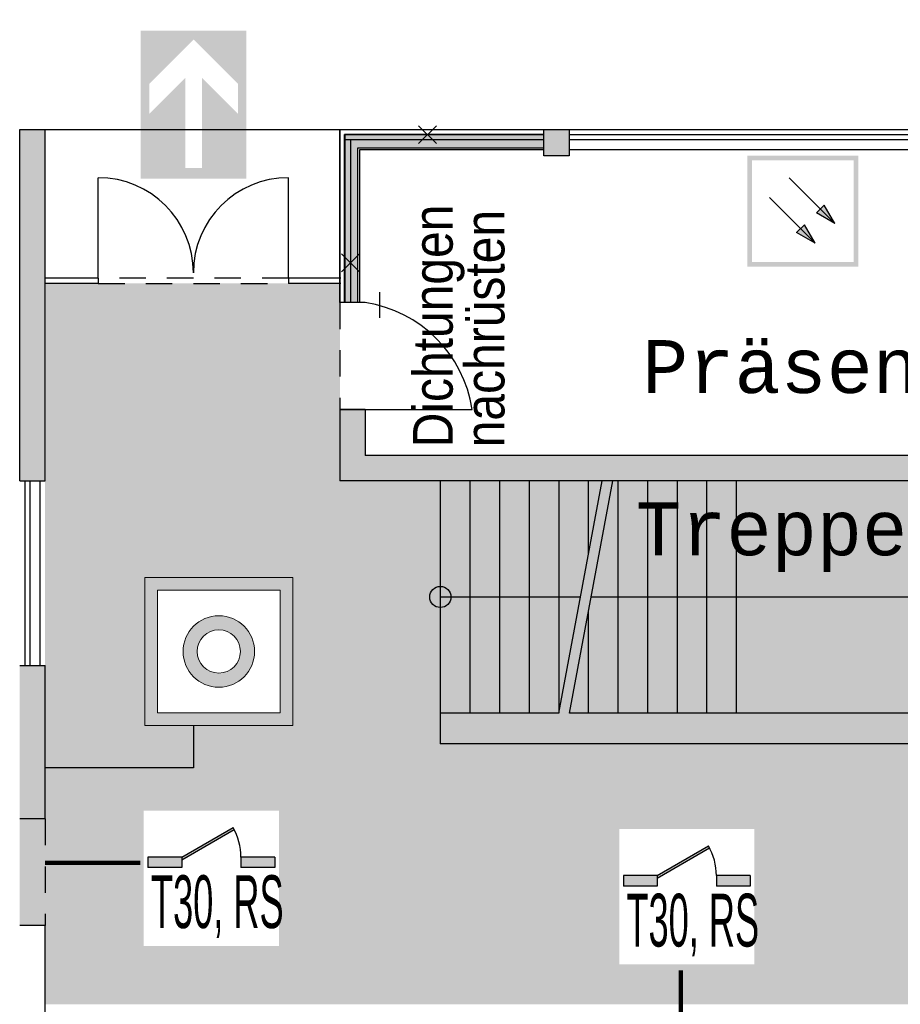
# Model space of a CAD drawing. Header units: metres. Extents: x -5 to 103, y -16 to 22.
# Tile 11 of 23: x 49.11 to 57.44, y 4.26 to 13.58. Entities that reach past the tile are written whole.
import ezdxf

# ---------------------------------------------------------------- set-up
doc = ezdxf.new("R2010")
doc.units = ezdxf.units.M
doc.header["$PDMODE"] = 65
for name, pattern in [('AUSGEZOGEN', [0]), ('LINIE_2', [0.45, 0.25, -0.2]), ('LINIE_9', [0.0003, 0, -0.0003])]:
    doc.linetypes.add(name, pattern=pattern)
for name, color, linetype, lineweight in [('XR$1$003METX_RAUMBESCHRIFTUNG_ENT', 7, 'Continuous', 13), ('XR$1$003STTXT_BAUTEILBESCHRIFTUNG', 7, 'Continuous', 13), ('XR$1$003UZ013_BETON_STAHLBETON', 8, 'Continuous', 13), ('XR$1$003WN111_ALLGEMEIN', 7, 'Continuous', 13), ('XR$1$004FE2DD_ZWEIDIMENSIONAL', 4, 'Continuous', 13), ('XR$1$004FEGLA_GLAS', 4, 'Continuous', 13), ('XR$1$004TT111_ALLGEMEIN', 7, 'Continuous', 13), ('XR$1$004TT2DD_ZWEIDIMENSIONAL', 4, 'Continuous', 13), ('XR$1$004TT999_SONSTIGES', 4, 'Continuous', 13), ('XR$1$005BM999_SONSTIGES', 8, 'Continuous', 13), ('XR$1$005BMENT_ENTWURF', 8, 'Continuous', 13), ('XR$2$STANDARD', 7, 'Continuous', 25), ('XR$2$VERBAU-OBERSTER-RIEGEL', 7, 'Continuous', 13)]:
    doc.layers.add(name, color=color, linetype=linetype, lineweight=lineweight)
doc.styles.add('ARIAL', font='ARIAL.TTF')
doc.styles.add('LUCIDACONSOLE', font='LUCON.TTF')
doc.dimstyles.new('_DIMSTYLE_3', dxfattribs={"dimtxt": 0.75, "dimasz": 1, "dimexe": 0, "dimexo": 1e-06, "dimgap": 0.375, "dimtad": 0, "dimrnd": 0.01, "dimzin": 4, "dimdsep": 46, "dimtxsty": 'Standard', "dimblk1": 'ALL_ML_STRICH', "dimblk2": 'ALL_ML_STRICH', "dimsah": 1, "dimcen": 0, "dimse1": 1, "dimse2": 1, "dimadec": 0, "dimazin": 0, "dimtfac": 1, "dimtdec": 0, "dimtix": 1, "dimtmove": 2, "dimatfit": 3, "dimfxl": 1, "dimtzin": 0, "dimlwd": 0, "dimlwe": 25, "dimarcsym": 0})

# ---------------------------------------------------------------- blocks, each defined once
blk = doc.blocks.new('ALL_ML_STRICH')
at = {"color": 0, "linetype": 'ByBlock', "lineweight": -2}
for p, q in [((0, -0.5), (0, 0.5)), ((-0.3, -0.3), (0.3, 0.3)), ((-1, 0), (0.5, 0))]:
    blk.add_line(p, q, dxfattribs=at)
blk = doc.blocks.new('*D6')
at = {"layer": 'DEFPOINTS', "color": 0, "linetype": 'AUSGEZOGEN', "lineweight": 25}
for p in [(38.696, 16.3042), (49.106, 12.5385), (38.696, 7.2635)]:
    blk.add_point(p, dxfattribs=at)
at = {"layer": 'XR$2$STANDARD', "color": 0, "linetype": 'AUSGEZOGEN', "lineweight": -2}
for p, q in [((38.696, 16.3042), (42.7135, 16.3042)), ((45.3072, 16.3042), (49.106, 16.3042))]:
    blk.add_line(p, q, dxfattribs=at)
at = {"layer": 'XR$2$STANDARD', "color": 0, "linetype": 'AUSGEZOGEN', "lineweight": 25, "rotation": 180}
blk.add_blockref('ALL_ML_STRICH', (38.696, 16.3042), dxfattribs=at)
at = {"layer": 'XR$2$STANDARD', "color": 0, "linetype": 'AUSGEZOGEN', "lineweight": 25}
blk.add_blockref('ALL_ML_STRICH', (49.106, 16.3042), dxfattribs=at)
at = {"layer": 'XR$2$STANDARD', "color": 0, "linetype": 'AUSGEZOGEN', "lineweight": 25, "insert": (44.0104, 16.3042), "char_height": 0.75, "width": 2.329687, "attachment_point": 5}
blk.add_mtext('\\W0.62;\\A1;{10.41\\H0.495000;\\S^ ;}', dxfattribs=at)
blk = doc.blocks.new('*D7')
at = {"layer": 'DEFPOINTS', "color": 0, "linetype": 'AUSGEZOGEN', "lineweight": 25}
for p in [(49.106, 16.3042), (49.106, 12.5385), (64.2385, 12.5385)]:
    blk.add_point(p, dxfattribs=at)
at = {"layer": 'XR$2$STANDARD', "color": 0, "linetype": 'AUSGEZOGEN', "lineweight": -2}
for p, q in [((49.106, 16.3042), (55.4847, 16.3042)), ((58.0785, 16.3042), (64.2385, 16.3042))]:
    blk.add_line(p, q, dxfattribs=at)
at = {"layer": 'XR$2$STANDARD', "color": 0, "linetype": 'AUSGEZOGEN', "lineweight": 25, "rotation": 180}
blk.add_blockref('ALL_ML_STRICH', (49.106, 16.3042), dxfattribs=at)
at = {"layer": 'XR$2$STANDARD', "color": 0, "linetype": 'AUSGEZOGEN', "lineweight": 25}
blk.add_blockref('ALL_ML_STRICH', (64.2385, 16.3042), dxfattribs=at)
at = {"layer": 'XR$2$STANDARD', "color": 0, "linetype": 'AUSGEZOGEN', "lineweight": 25, "insert": (56.7816, 16.3042), "char_height": 0.75, "width": 2.329687, "attachment_point": 5}
blk.add_mtext('\\W0.62;\\A1;{15.13\\H0.495000;\\S^ ;}', dxfattribs=at)

msp = doc.modelspace()

# ---------------------------------------------------------------- hatches: boundary and pattern name
at = {"layer": 'XR$1$003METX_RAUMBESCHRIFTUNG_ENT', "linetype": 'AUSGEZOGEN', "lineweight": 25}
for points in [[(54.066, 12.4885), (52.186, 12.4885), (52.186, 12.4385), (54.066, 12.4385)], [(52.236, 12.4385), (52.186, 12.4385), (52.186, 10.8985), (52.236, 10.8985)]]:
    msp.add_hatch(color=0, dxfattribs=at).paths.add_polyline_path(points)
at = {"layer": 'XR$1$004FE2DD_ZWEIDIMENSIONAL', "linetype": 'AUSGEZOGEN', "lineweight": 25}
msp.add_hatch(color=0, dxfattribs=at).paths.add_polyline_path([(52.3046, 10.8985), (52.3046, 12.3635), (54.066, 12.3635), (54.066, 12.4885), (52.1796, 12.4885), (52.1796, 10.8985)])
at = {"layer": 'XR$1$004TT111_ALLGEMEIN', "linetype": 'AUSGEZOGEN', "lineweight": 25}
for points in [[(49.346, 12.5385), (49.346, 9.2135), (49.106, 9.2135), (49.106, 12.5385)], [(61.2085, 9.8885), (61.2085, 9.2135), (52.136, 9.2135), (52.136, 9.8885), (52.376, 9.8885), (52.376, 9.4535), (58.8459, 9.4535), (58.8459, 9.3469), (59.679, 9.3469), (59.679, 9.4535), (60.9685, 9.4535), (60.9685, 9.8885)], [(49.346, 7.4635), (49.346, 6.0135), (49.106, 6.0135), (49.106, 7.0135), (49.106, 7.2635), (49.106, 7.4635)]]:
    msp.add_hatch(color=0, dxfattribs=at).paths.add_polyline_path(points, flags=16)
h = msp.add_hatch(color=0, dxfattribs=at)
h.paths.add_polyline_path([(54.306, 12.5385), (54.306, 12.2885), (54.066, 12.2885), (54.066, 12.5385)], flags=16)
h.paths.add_polyline_path([(59.266, 12.5385), (59.266, 12.2885), (59.026, 12.2885), (59.026, 12.5385)], flags=16)
at = {"layer": 'XR$2$STANDARD', "linetype": 'AUSGEZOGEN', "lineweight": 25, "true_color": 0x00c600}
for points in [[(50.672, 13.026), (50.332, 12.686), (50.332, 12.9688), (50.752, 13.3888), (50.752, 13.4718), (50.252, 13.4718), (50.252, 12.0718), (50.752, 12.0718), (50.752, 12.1718), (50.672, 12.1718)], [(51.252, 12.0718), (51.252, 13.4718), (50.752, 13.4718), (50.752, 13.3888), (51.172, 12.9688), (51.172, 12.686), (50.832, 13.026), (50.832, 12.1718), (50.752, 12.1718), (50.752, 12.0718)]]:
    msp.add_hatch(color=92, dxfattribs=at).paths.add_polyline_path(points)
at = {"layer": 'XR$2$STANDARD', "linetype": 'AUSGEZOGEN', "lineweight": 25}
h = msp.add_hatch(color=1, dxfattribs=at)
h.paths.add_polyline_path([(57.041, 12.2889), (55.991, 12.2889), (55.991, 11.2389), (57.041, 11.2389)])
h.paths.add_polyline_path([(56.036, 12.2439), (56.996, 12.2439), (56.996, 11.2839), (56.036, 11.2839)], flags=16)
for points in [[(56.7187, 11.8223), (56.6452, 11.7487), (56.8192, 11.6483)], [(56.5312, 11.6347), (56.4576, 11.5612), (56.6317, 11.4607)]]:
    msp.add_hatch(color=0, dxfattribs=at).paths.add_polyline_path(points)
at = {"layer": 'XR$2$STANDARD', "linetype": 'LINIE_9', "lineweight": 25, "true_color": 0x8cff8c}
msp.add_hatch(color=91, dxfattribs=at).paths.add_polyline_path([(52.136, 9.2135), (52.136, 11.0811), (49.3543, 11.0811), (49.3543, 9.2135)])
at = {"layer": 'XR$2$STANDARD', "linetype": 'AUSGEZOGEN', "lineweight": 25, "true_color": 0x8cff8c}
h = msp.add_hatch(color=91, dxfattribs=at)
h.paths.add_polyline_path([(63.831, 4.2585), (63.831, 9.2135), (49.346, 9.2135), (49.346, 4.2585)])
h.paths.add_polyline_path([(50.2195, 6.1517), (51.6195, 6.1517), (51.6195, 4.7517), (50.2195, 4.7517)], flags=16)
h.paths.add_polyline_path([(56.1184, 4.5767), (54.7184, 4.5767), (54.7184, 5.9767), (56.1184, 5.9767)], flags=16)
h.paths.add_polyline_path([(60.4048, 5.9751), (60.4048, 4.5751), (59.0048, 4.5751), (59.0048, 5.9751)], flags=16)
h.paths.add_polyline_path([(51.69, 6.8976), (50.29, 6.8976), (50.29, 8.2976), (51.69, 8.2976)], flags=16)
at = {"layer": 'XR$2$STANDARD', "linetype": 'AUSGEZOGEN', "lineweight": 13}
h = msp.add_hatch(color=5, dxfattribs=at)
h.paths.add_polyline_path([(51.69, 8.2976), (50.29, 8.2976), (50.29, 6.8976), (51.69, 6.8976)])
h.paths.add_polyline_path([(51.57, 7.0176), (50.41, 7.0176), (50.41, 8.1776), (51.57, 8.1776)], flags=16)
h = msp.add_hatch(color=5, dxfattribs=at)
h.paths.add_polyline_path([(51.328, 7.5976), (51.3279, 7.6035), (51.3278, 7.6094), (51.3275, 7.6153), (51.3272, 7.6211), (51.3267, 7.627), (51.3261, 7.6329), (51.3255, 7.6388), (51.3247, 7.6446), (51.3238, 7.6504), (51.3228, 7.6563), (51.3218, 7.6621), (51.3206, 7.6678), (51.3193, 7.6736), (51.3179, 7.6793), (51.3165, 7.685), (51.3149, 7.6907), (51.3132, 7.6964), (51.3114, 7.702), (51.3096, 7.7076), (51.3076, 7.7132), (51.3055, 7.7187), (51.3034, 7.7242), (51.3011, 7.7296), (51.2988, 7.735), (51.2963, 7.7404), (51.2938, 7.7457), (51.2911, 7.751), (51.2884, 7.7563), (51.2856, 7.7614), (51.2827, 7.7666), (51.2797, 7.7717), (51.2766, 7.7767), (51.2734, 7.7817), (51.2702, 7.7866), (51.2669, 7.7914), (51.2634, 7.7962), (51.2599, 7.801), (51.2563, 7.8057), (51.2527, 7.8103), (51.2489, 7.8148), (51.2451, 7.8193), (51.2412, 7.8237), (51.2372, 7.8281), (51.2331, 7.8324), (51.229, 7.8366), (51.2248, 7.8407), (51.2205, 7.8448), (51.2161, 7.8488), (51.2117, 7.8527), (51.2072, 7.8565), (51.2027, 7.8603), (51.1981, 7.8639), (51.1934, 7.8675), (51.1886, 7.871), (51.1838, 7.8745), (51.179, 7.8778), (51.1741, 7.881), (51.1691, 7.8842), (51.1641, 7.8873), (51.159, 7.8903), (51.1538, 7.8932), (51.1487, 7.896), (51.1434, 7.8987), (51.1381, 7.9014), (51.1328, 7.9039), (51.1274, 7.9064), (51.122, 7.9087), (51.1166, 7.911), (51.1111, 7.9131), (51.1056, 7.9152), (51.1, 7.9172), (51.0944, 7.919), (51.0888, 7.9208), (51.0831, 7.9225), (51.0774, 7.9241), (51.0717, 7.9255), (51.066, 7.9269), (51.0602, 7.9282), (51.0545, 7.9294), (51.0487, 7.9304), (51.0428, 7.9314), (51.037, 7.9323), (51.0312, 7.9331), (51.0253, 7.9337), (51.0194, 7.9343), (51.0135, 7.9348), (51.0077, 7.9351), (51.0018, 7.9354), (50.9959, 7.9355), (50.99, 7.9356), (50.9841, 7.9355), (50.9782, 7.9354), (50.9723, 7.9351), (50.9664, 7.9348), (50.9605, 7.9343), (50.9546, 7.9337), (50.9488, 7.9331), (50.9429, 7.9323), (50.9371, 7.9314), (50.9313, 7.9304), (50.9255, 7.9294), (50.9197, 7.9282), (50.9139, 7.9269), (50.9082, 7.9255), (50.9025, 7.9241), (50.8968, 7.9225), (50.8911, 7.9208), (50.8855, 7.919), (50.8799, 7.9172), (50.8744, 7.9152), (50.8688, 7.9131), (50.8633, 7.911), (50.8579, 7.9087), (50.8525, 7.9064), (50.8471, 7.9039), (50.8418, 7.9014), (50.8365, 7.8987), (50.8313, 7.896), (50.8261, 7.8932), (50.821, 7.8903), (50.8159, 7.8873), (50.8108, 7.8842), (50.8059, 7.881), (50.8009, 7.8778), (50.7961, 7.8745), (50.7913, 7.871), (50.7865, 7.8675), (50.7819, 7.8639), (50.7772, 7.8603), (50.7727, 7.8565), (50.7682, 7.8527), (50.7638, 7.8488), (50.7594, 7.8448), (50.7552, 7.8407), (50.7509, 7.8366), (50.7468, 7.8324), (50.7427, 7.8281), (50.7388, 7.8237), (50.7349, 7.8193), (50.731, 7.8148), (50.7273, 7.8103), (50.7236, 7.8057), (50.72, 7.801), (50.7165, 7.7962), (50.7131, 7.7914), (50.7097, 7.7866), (50.7065, 7.7817), (50.7033, 7.7767), (50.7002, 7.7717), (50.6972, 7.7666), (50.6943, 7.7614), (50.6915, 7.7563), (50.6888, 7.751), (50.6862, 7.7457), (50.6836, 7.7404), (50.6812, 7.735), (50.6788, 7.7296), (50.6766, 7.7242), (50.6744, 7.7187), (50.6723, 7.7132), (50.6704, 7.7076), (50.6685, 7.702), (50.6667, 7.6964), (50.665, 7.6907), (50.6635, 7.685), (50.662, 7.6793), (50.6606, 7.6736), (50.6593, 7.6678), (50.6582, 7.6621), (50.6571, 7.6563), (50.6561, 7.6504), (50.6552, 7.6446), (50.6545, 7.6388), (50.6538, 7.6329), (50.6532, 7.627), (50.6528, 7.6211), (50.6524, 7.6153), (50.6521, 7.6094), (50.652, 7.6035), (50.6519, 7.5976), (50.652, 7.5917), (50.6521, 7.5858), (50.6524, 7.5799), (50.6528, 7.574), (50.6532, 7.5681), (50.6538, 7.5622), (50.6545, 7.5564), (50.6552, 7.5505), (50.6561, 7.5447), (50.6571, 7.5389), (50.6582, 7.5331), (50.6593, 7.5273), (50.6606, 7.5215), (50.662, 7.5158), (50.6635, 7.5101), (50.665, 7.5044), (50.6667, 7.4987), (50.6685, 7.4931), (50.6704, 7.4875), (50.6723, 7.482), (50.6744, 7.4764), (50.6766, 7.4709), (50.6788, 7.4655), (50.6812, 7.4601), (50.6836, 7.4547), (50.6862, 7.4494), (50.6888, 7.4441), (50.6915, 7.4389), (50.6943, 7.4337), (50.6972, 7.4286), (50.7002, 7.4235), (50.7033, 7.4184), (50.7065, 7.4135), (50.7097, 7.4085), (50.7131, 7.4037), (50.7165, 7.3989), (50.72, 7.3941), (50.7236, 7.3895), (50.7273, 7.3848), (50.731, 7.3803), (50.7349, 7.3758), (50.7388, 7.3714), (50.7427, 7.367), (50.7468, 7.3628), (50.7509, 7.3585), (50.7552, 7.3544), (50.7594, 7.3503), (50.7638, 7.3464), (50.7682, 7.3425), (50.7727, 7.3386), (50.7772, 7.3349), (50.7819, 7.3312), (50.7865, 7.3276), (50.7913, 7.3241), (50.7961, 7.3207), (50.8009, 7.3173), (50.8059, 7.3141), (50.8108, 7.3109), (50.8159, 7.3078), (50.821, 7.3048), (50.8261, 7.3019), (50.8313, 7.2991), (50.8365, 7.2964), (50.8418, 7.2938), (50.8471, 7.2912), (50.8525, 7.2888), (50.8579, 7.2864), (50.8633, 7.2842), (50.8688, 7.282), (50.8744, 7.2799), (50.8799, 7.278), (50.8855, 7.2761), (50.8911, 7.2743), (50.8968, 7.2726), (50.9025, 7.2711), (50.9082, 7.2696), (50.9139, 7.2682), (50.9197, 7.2669), (50.9255, 7.2658), (50.9313, 7.2647), (50.9371, 7.2637), (50.9429, 7.2628), (50.9488, 7.2621), (50.9546, 7.2614), (50.9605, 7.2608), (50.9664, 7.2604), (50.9723, 7.26), (50.9782, 7.2597), (50.9841, 7.2596), (50.99, 7.2595), (50.9959, 7.2596), (51.0018, 7.2597), (51.0077, 7.26), (51.0135, 7.2604), (51.0194, 7.2608), (51.0253, 7.2614), (51.0312, 7.2621), (51.037, 7.2628), (51.0428, 7.2637), (51.0487, 7.2647), (51.0545, 7.2658), (51.0602, 7.2669), (51.066, 7.2682), (51.0717, 7.2696), (51.0774, 7.2711), (51.0831, 7.2726), (51.0888, 7.2743), (51.0944, 7.2761), (51.1, 7.278), (51.1056, 7.2799), (51.1111, 7.282), (51.1166, 7.2842), (51.122, 7.2864), (51.1274, 7.2888), (51.1328, 7.2912), (51.1381, 7.2938), (51.1434, 7.2964), (51.1487, 7.2991), (51.1538, 7.3019), (51.159, 7.3048), (51.1641, 7.3078), (51.1691, 7.3109), (51.1741, 7.3141), (51.179, 7.3173), (51.1838, 7.3207), (51.1886, 7.3241), (51.1934, 7.3276), (51.1981, 7.3312), (51.2027, 7.3349), (51.2072, 7.3386), (51.2117, 7.3425), (51.2161, 7.3464), (51.2205, 7.3503), (51.2248, 7.3544), (51.229, 7.3585), (51.2331, 7.3628), (51.2372, 7.367), (51.2412, 7.3714), (51.2451, 7.3758), (51.2489, 7.3803), (51.2527, 7.3848), (51.2563, 7.3895), (51.2599, 7.3941), (51.2634, 7.3989), (51.2669, 7.4037), (51.2702, 7.4085), (51.2734, 7.4135), (51.2766, 7.4184), (51.2797, 7.4235), (51.2827, 7.4286), (51.2856, 7.4337), (51.2884, 7.4389), (51.2911, 7.4441), (51.2938, 7.4494), (51.2963, 7.4547), (51.2988, 7.4601), (51.3011, 7.4655), (51.3034, 7.4709), (51.3055, 7.4764), (51.3076, 7.482), (51.3096, 7.4875), (51.3114, 7.4931), (51.3132, 7.4987), (51.3149, 7.5044), (51.3165, 7.5101), (51.3179, 7.5158), (51.3193, 7.5215), (51.3206, 7.5273), (51.3218, 7.5331), (51.3228, 7.5389), (51.3238, 7.5447), (51.3247, 7.5505), (51.3255, 7.5564), (51.3261, 7.5622), (51.3267, 7.5681), (51.3272, 7.574), (51.3275, 7.5799), (51.3278, 7.5858), (51.3279, 7.5917)])
h.paths.add_polyline_path([(51.1945, 7.6011), (51.1946, 7.5976), (51.1945, 7.594), (51.1945, 7.5904), (51.1943, 7.5869), (51.1941, 7.5833), (51.1938, 7.5797), (51.1935, 7.5762), (51.1931, 7.5726), (51.1926, 7.5691), (51.1921, 7.5656), (51.1915, 7.562), (51.1908, 7.5585), (51.1901, 7.555), (51.1893, 7.5515), (51.1885, 7.5481), (51.1876, 7.5446), (51.1867, 7.5412), (51.1856, 7.5377), (51.1846, 7.5343), (51.1834, 7.5309), (51.1822, 7.5276), (51.181, 7.5242), (51.1797, 7.5209), (51.1783, 7.5176), (51.1769, 7.5143), (51.1754, 7.5111), (51.1739, 7.5079), (51.1723, 7.5047), (51.1706, 7.5015), (51.1689, 7.4984), (51.1672, 7.4953), (51.1654, 7.4922), (51.1635, 7.4891), (51.1616, 7.4861), (51.1596, 7.4831), (51.1576, 7.4802), (51.1555, 7.4773), (51.1534, 7.4744), (51.1512, 7.4716), (51.149, 7.4688), (51.1467, 7.466), (51.1444, 7.4633), (51.142, 7.4606), (51.1396, 7.458), (51.1372, 7.4554), (51.1346, 7.4529), (51.1321, 7.4504), (51.1295, 7.4479), (51.1269, 7.4455), (51.1242, 7.4431), (51.1215, 7.4408), (51.1187, 7.4385), (51.1159, 7.4363), (51.1131, 7.4341), (51.1102, 7.432), (51.1073, 7.4299), (51.1044, 7.4279), (51.1014, 7.426), (51.0984, 7.424), (51.0953, 7.4222), (51.0923, 7.4204), (51.0892, 7.4186), (51.086, 7.4169), (51.0829, 7.4152), (51.0797, 7.4137), (51.0764, 7.4121), (51.0732, 7.4106), (51.0699, 7.4092), (51.0666, 7.4078), (51.0633, 7.4065), (51.0599, 7.4053), (51.0566, 7.4041), (51.0532, 7.403), (51.0498, 7.4019), (51.0464, 7.4009), (51.0429, 7.3999), (51.0395, 7.399), (51.036, 7.3982), (51.0325, 7.3974), (51.029, 7.3967), (51.0255, 7.3961), (51.022, 7.3955), (51.0184, 7.3949), (51.0149, 7.3945), (51.0113, 7.3941), (51.0078, 7.3937), (51.0042, 7.3934), (51.0007, 7.3932), (50.9971, 7.3931), (50.9935, 7.393), (50.99, 7.3929), (50.9864, 7.393), (50.9828, 7.3931), (50.9793, 7.3932), (50.9757, 7.3934), (50.9721, 7.3937), (50.9686, 7.3941), (50.965, 7.3945), (50.9615, 7.3949), (50.958, 7.3955), (50.9544, 7.3961), (50.9509, 7.3967), (50.9474, 7.3974), (50.9439, 7.3982), (50.9405, 7.399), (50.937, 7.3999), (50.9336, 7.4009), (50.9301, 7.4019), (50.9267, 7.403), (50.9233, 7.4041), (50.92, 7.4053), (50.9166, 7.4065), (50.9133, 7.4078), (50.91, 7.4092), (50.9067, 7.4106), (50.9035, 7.4121), (50.9003, 7.4137), (50.8971, 7.4152), (50.8939, 7.4169), (50.8908, 7.4186), (50.8877, 7.4204), (50.8846, 7.4222), (50.8815, 7.424), (50.8785, 7.426), (50.8755, 7.4279), (50.8726, 7.4299), (50.8697, 7.432), (50.8668, 7.4341), (50.864, 7.4363), (50.8612, 7.4385), (50.8584, 7.4408), (50.8557, 7.4431), (50.853, 7.4455), (50.8504, 7.4479), (50.8478, 7.4504), (50.8453, 7.4529), (50.8428, 7.4554), (50.8403, 7.458), (50.8379, 7.4606), (50.8355, 7.4633), (50.8332, 7.466), (50.8309, 7.4688), (50.8287, 7.4716), (50.8265, 7.4744), (50.8244, 7.4773), (50.8223, 7.4802), (50.8203, 7.4831), (50.8184, 7.4861), (50.8164, 7.4891), (50.8146, 7.4922), (50.8128, 7.4953), (50.811, 7.4984), (50.8093, 7.5015), (50.8076, 7.5047), (50.8061, 7.5079), (50.8045, 7.5111), (50.803, 7.5143), (50.8016, 7.5176), (50.8002, 7.5209), (50.7989, 7.5242), (50.7977, 7.5276), (50.7965, 7.5309), (50.7954, 7.5343), (50.7943, 7.5377), (50.7933, 7.5412), (50.7923, 7.5446), (50.7914, 7.5481), (50.7906, 7.5515), (50.7898, 7.555), (50.7891, 7.5585), (50.7885, 7.562), (50.7879, 7.5656), (50.7873, 7.5691), (50.7869, 7.5726), (50.7865, 7.5762), (50.7861, 7.5797), (50.7858, 7.5833), (50.7856, 7.5869), (50.7855, 7.5904), (50.7854, 7.594), (50.7853, 7.5976), (50.7854, 7.6011), (50.7855, 7.6047), (50.7856, 7.6083), (50.7858, 7.6118), (50.7861, 7.6154), (50.7865, 7.619), (50.7869, 7.6225), (50.7873, 7.626), (50.7879, 7.6296), (50.7885, 7.6331), (50.7891, 7.6366), (50.7898, 7.6401), (50.7906, 7.6436), (50.7914, 7.6471), (50.7923, 7.6505), (50.7933, 7.654), (50.7943, 7.6574), (50.7954, 7.6608), (50.7965, 7.6642), (50.7977, 7.6675), (50.7989, 7.6709), (50.8002, 7.6742), (50.8016, 7.6775), (50.803, 7.6808), (50.8045, 7.684), (50.8061, 7.6873), (50.8076, 7.6905), (50.8093, 7.6936), (50.811, 7.6968), (50.8128, 7.6999), (50.8146, 7.7029), (50.8164, 7.706), (50.8184, 7.709), (50.8203, 7.712), (50.8223, 7.7149), (50.8244, 7.7178), (50.8265, 7.7207), (50.8287, 7.7235), (50.8309, 7.7263), (50.8332, 7.7291), (50.8355, 7.7318), (50.8379, 7.7345), (50.8403, 7.7371), (50.8428, 7.7397), (50.8453, 7.7422), (50.8478, 7.7448), (50.8504, 7.7472), (50.853, 7.7496), (50.8557, 7.752), (50.8584, 7.7543), (50.8612, 7.7566), (50.864, 7.7588), (50.8668, 7.761), (50.8697, 7.7631), (50.8726, 7.7652), (50.8755, 7.7672), (50.8785, 7.7692), (50.8815, 7.7711), (50.8846, 7.773), (50.8877, 7.7748), (50.8908, 7.7765), (50.8939, 7.7782), (50.8971, 7.7799), (50.9003, 7.7815), (50.9035, 7.783), (50.9067, 7.7845), (50.91, 7.7859), (50.9133, 7.7873), (50.9166, 7.7886), (50.92, 7.7898), (50.9233, 7.791), (50.9267, 7.7922), (50.9301, 7.7932), (50.9336, 7.7943), (50.937, 7.7952), (50.9405, 7.7961), (50.9439, 7.7969), (50.9474, 7.7977), (50.9509, 7.7984), (50.9544, 7.7991), (50.958, 7.7997), (50.9615, 7.8002), (50.965, 7.8007), (50.9686, 7.8011), (50.9721, 7.8014), (50.9757, 7.8017), (50.9793, 7.8019), (50.9828, 7.8021), (50.9864, 7.8022), (50.99, 7.8022), (50.9935, 7.8022), (50.9971, 7.8021), (51.0007, 7.8019), (51.0042, 7.8017), (51.0078, 7.8014), (51.0113, 7.8011), (51.0149, 7.8007), (51.0184, 7.8002), (51.022, 7.7997), (51.0255, 7.7991), (51.029, 7.7984), (51.0325, 7.7977), (51.036, 7.7969), (51.0395, 7.7961), (51.0429, 7.7952), (51.0464, 7.7943), (51.0498, 7.7932), (51.0532, 7.7922), (51.0566, 7.791), (51.0599, 7.7898), (51.0633, 7.7886), (51.0666, 7.7873), (51.0699, 7.7859), (51.0732, 7.7845), (51.0764, 7.783), (51.0797, 7.7815), (51.0829, 7.7799), (51.086, 7.7782), (51.0892, 7.7765), (51.0923, 7.7748), (51.0953, 7.773), (51.0984, 7.7711), (51.1014, 7.7692), (51.1044, 7.7672), (51.1073, 7.7652), (51.1102, 7.7631), (51.1131, 7.761), (51.1159, 7.7588), (51.1187, 7.7566), (51.1215, 7.7543), (51.1242, 7.752), (51.1269, 7.7496), (51.1295, 7.7472), (51.1321, 7.7448), (51.1346, 7.7422), (51.1372, 7.7397), (51.1396, 7.7371), (51.142, 7.7345), (51.1444, 7.7318), (51.1467, 7.7291), (51.149, 7.7263), (51.1512, 7.7235), (51.1534, 7.7207), (51.1555, 7.7178), (51.1576, 7.7149), (51.1596, 7.712), (51.1616, 7.709), (51.1635, 7.706), (51.1654, 7.7029), (51.1672, 7.6999), (51.1689, 7.6968), (51.1706, 7.6936), (51.1723, 7.6905), (51.1739, 7.6873), (51.1754, 7.684), (51.1769, 7.6808), (51.1783, 7.6775), (51.1797, 7.6742), (51.181, 7.6709), (51.1822, 7.6675), (51.1834, 7.6642), (51.1846, 7.6608), (51.1856, 7.6574), (51.1867, 7.654), (51.1876, 7.6505), (51.1885, 7.6471), (51.1893, 7.6436), (51.1901, 7.6401), (51.1908, 7.6366), (51.1915, 7.6331), (51.1921, 7.6296), (51.1926, 7.626), (51.1931, 7.6225), (51.1935, 7.619), (51.1938, 7.6154), (51.1941, 7.6118), (51.1943, 7.6083), (51.1945, 7.6047)], flags=16)
at = {"layer": 'XR$2$STANDARD', "linetype": 'LINIE_9', "lineweight": 140}
h = msp.add_hatch(color=1, dxfattribs=at)
h.paths.add_polyline_path([(51.6195, 6.1517), (50.2195, 6.1517), (50.2195, 4.7517), (51.6195, 4.7517)])
h.paths.add_polyline_path([(50.2795, 6.0917), (51.5595, 6.0917), (51.5595, 4.8117), (50.2795, 4.8117)], flags=16)
at = {"layer": 'XR$2$STANDARD', "linetype": 'AUSGEZOGEN', "lineweight": 25, "true_color": 0x8cff8c}
msp.add_hatch(color=91, dxfattribs=at).paths.add_polyline_path([(49.346, 6.0135), (49.106, 6.0135), (49.106, 5.0035), (49.346, 5.0035)])
at = {"layer": 'XR$2$STANDARD', "linetype": 'LINIE_9', "lineweight": 140}
h = msp.add_hatch(color=1, dxfattribs=at)
h.paths.add_polyline_path([(56.1184, 5.9767), (54.7184, 5.9767), (54.7184, 4.5767), (56.1184, 4.5767)])
h.paths.add_polyline_path([(54.7784, 5.9167), (56.0584, 5.9167), (56.0584, 4.6367), (54.7784, 4.6367)], flags=16)
at = {"layer": 'XR$2$STANDARD', "linetype": 'AUSGEZOGEN', "lineweight": 140}
for points in [[(50.6395, 5.6517), (50.6395, 5.6265), (51.1354, 5.9128), (51.1244, 5.9317)], [(55.1384, 5.4767), (55.1384, 5.4515), (55.6343, 5.7378), (55.6233, 5.7567)], [(50.6395, 5.5517), (50.6395, 5.6517), (50.3195, 5.6517), (50.3195, 5.5517)], [(51.5195, 5.5517), (51.5195, 5.6517), (51.1995, 5.6517), (51.1995, 5.5517)], [(55.1384, 5.3767), (55.1384, 5.4767), (54.8184, 5.4767), (54.8184, 5.3767)], [(56.0184, 5.3767), (56.0184, 5.4767), (55.6984, 5.4767), (55.6984, 5.3767)]]:
    msp.add_hatch(color=0, dxfattribs=at).paths.add_polyline_path(points)

# ---------------------------------------------------------------- linework, layer by layer
at = {"layer": 'XR$1$003METX_RAUMBESCHRIFTUNG_ENT', "color": 0, "linetype": 'AUSGEZOGEN', "lineweight": 25}
for p, q in [((52.186, 12.4885), (54.066, 12.4885)), ((52.186, 10.8985), (52.186, 12.4885)), ((52.8807, 12.4035), (53.0507, 12.5735)), ((52.8807, 12.5735), (53.0507, 12.4035)), ((54.066, 12.4385), (52.186, 12.4385)), ((52.236, 12.4385), (52.236, 10.8985)), ((52.151, 11.1898), (52.321, 11.3598)), ((52.151, 11.3598), (52.321, 11.1898)), ((52.512, 10.9967), (52.512, 10.7564))]:
    msp.add_line(p, q, dxfattribs=at)
at = {"layer": 'XR$1$003METX_RAUMBESCHRIFTUNG_ENT', "color": 2, "linetype": 'AUSGEZOGEN', "lineweight": 25}
msp.add_line((52.376, 9.8885), (53.386, 9.8885), dxfattribs=at)
msp.add_arc((52.1992, 9.7117), 1.1999, 8.47222, 81.52778, dxfattribs=at)
at = {"layer": 'XR$1$003STTXT_BAUTEILBESCHRIFTUNG', "color": 1, "linetype": 'AUSGEZOGEN', "lineweight": 25}
for p, q in [((52.136, 12.5385), (54.066, 12.5385)), ((52.136, 10.8985), (52.136, 12.5385)), ((54.306, 12.5385), (59.026, 12.5385)), ((52.326, 12.3485), (54.066, 12.3485)), ((52.326, 10.8985), (52.326, 12.3485)), ((54.306, 12.3485), (59.026, 12.3485)), ((49.296, 9.2135), (49.296, 7.4635))]:
    msp.add_line(p, q, dxfattribs=at)
at = {"layer": 'XR$1$003UZ013_BETON_STAHLBETON', "color": 0, "linetype": 'AUSGEZOGEN', "lineweight": 25}
for p, q in [((54.306, 12.4885), (59.026, 12.4885)), ((59.026, 12.4385), (54.306, 12.4385)), ((49.156, 9.2135), (49.156, 7.4635)), ((49.206, 7.4635), (49.206, 9.2135))]:
    msp.add_line(p, q, dxfattribs=at)
at = {"layer": 'XR$1$003WN111_ALLGEMEIN', "color": 2, "linetype": 'AUSGEZOGEN', "lineweight": 25}
for p, q in [((49.106, 12.5385), (49.346, 12.5385)), ((49.106, 9.2135), (49.106, 12.5385)), ((49.346, 9.2135), (49.346, 12.5385)), ((52.136, 12.5385), (52.136, 10.8985)), ((52.376, 10.8985), (52.136, 10.8985)), ((52.136, 9.8885), (52.136, 9.2135)), ((52.376, 9.8885), (52.136, 9.8885)), ((52.136, 9.8885), (52.376, 9.8885)), ((52.376, 9.8885), (52.376, 9.4535)), ((60.9685, 9.4535), (52.376, 9.4535)), ((49.106, 9.2135), (49.346, 9.2135)), ((61.2085, 9.2135), (52.136, 9.2135)), ((49.106, 7.4635), (49.346, 7.4635)), ((49.346, 6.0135), (49.346, 7.4635)), ((49.346, 6.0135), (49.106, 6.0135)), ((49.346, 5.0035), (49.106, 5.0035)), ((49.346, -2.5815), (49.346, 5.0035))]:
    msp.add_line(p, q, dxfattribs=at)
at = {"layer": 'XR$1$003WN111_ALLGEMEIN', "color": 1, "linetype": 'AUSGEZOGEN', "lineweight": 25}
msp.add_line((49.346, 12.5385), (52.136, 12.5385), dxfattribs=at)
at = {"layer": 'XR$1$003WN111_ALLGEMEIN', "color": 2, "linetype": 'AUSGEZOGEN', "lineweight": 25}
msp.add_lwpolyline([(54.066, 12.2885), (54.066, 12.5385), (54.306, 12.5385), (54.306, 12.2885), (54.066, 12.2885)], close=True, dxfattribs=at)
at = {"layer": 'XR$1$004FE2DD_ZWEIDIMENSIONAL', "color": 1, "linetype": 'AUSGEZOGEN', "lineweight": 25}
for p, q in [((52.136, 12.5385), (52.136, 12.4135)), ((54.066, 12.4885), (52.1796, 12.4885)), ((52.1796, 10.8985), (52.1796, 12.4885)), ((52.3046, 12.3635), (54.066, 12.3635)), ((52.3046, 10.8985), (52.3046, 12.3635))]:
    msp.add_line(p, q, dxfattribs=at)
at = {"layer": 'XR$1$004TT999_SONSTIGES', "color": 6, "linetype": 'AUSGEZOGEN', "lineweight": 25}
for p, q in [((53.086, 9.2135), (53.086, 6.7235)), ((53.366, 9.2135), (53.366, 7.0135)), ((53.646, 9.2135), (53.646, 7.0135)), ((53.926, 9.2135), (53.926, 7.0135)), ((54.206, 9.2135), (54.206, 7.0135)), ((54.206, 7.0135), (54.6166, 9.2135)), ((54.3077, 7.0135), (54.7184, 9.2135)), ((54.486, 9.2135), (54.486, 8.5135)), ((54.766, 9.2135), (54.766, 7.0135)), ((55.046, 9.2135), (55.046, 7.0135)), ((55.326, 9.2135), (55.326, 7.0135)), ((55.606, 9.2135), (55.606, 7.0135)), ((55.886, 9.2135), (55.886, 7.0135)), ((53.086, 8.1135), (54.4113, 8.1135)), ((54.513, 8.1135), (60.706, 8.1135)), ((54.486, 7.9685), (54.486, 7.0135)), ((54.206, 7.0135), (53.086, 7.0135)), ((60.706, 7.0135), (54.3077, 7.0135)), ((54.3077, 6.7235), (53.086, 6.7235)), ((60.706, 6.7235), (54.3077, 6.7235))]:
    msp.add_line(p, q, dxfattribs=at)
msp.add_circle((53.086, 8.1135), 0.1, dxfattribs=at)
at = {"layer": 'XR$1$005BM999_SONSTIGES', "color": 1, "linetype": 'AUSGEZOGEN', "lineweight": 25}
for p, q in [((49.8493, 11.1311), (49.8493, 12.0811)), ((51.6493, 11.1311), (51.6493, 12.0811)), ((49.8493, 11.1311), (49.3543, 11.1311)), ((49.8493, 11.1311), (49.8493, 11.0811)), ((52.1443, 11.1311), (51.6493, 11.1311)), ((51.6493, 11.1311), (51.6493, 11.0811)), ((49.8493, 11.0811), (49.3543, 11.0811)), ((52.1443, 11.0811), (51.6493, 11.0811))]:
    msp.add_line(p, q, dxfattribs=at)
at = {"layer": 'XR$1$005BM999_SONSTIGES', "color": 1, "linetype": 'LINIE_2', "lineweight": 25}
for p, q in [((51.6493, 11.1311), (49.8493, 11.1311)), ((49.8493, 11.0811), (51.6493, 11.0811))]:
    msp.add_line(p, q, dxfattribs=at)
at = {"layer": 'XR$1$005BM999_SONSTIGES', "color": 1, "linetype": 'AUSGEZOGEN', "lineweight": 25}
for centre, start, end in [((49.8493, 11.1811), 0, 90), ((51.6493, 11.1811), 90, 180)]:
    msp.add_arc(centre, 0.9, start, end, dxfattribs=at)
at = {"layer": 'XR$1$005BMENT_ENTWURF', "color": 254, "linetype": 'LINIE_2', "lineweight": 25, "true_color": 0xf0f0b4}
for p, q in [((52.136, 10.8985), (52.136, 9.8885)), ((49.346, 6.0135), (49.346, 5.0035))]:
    msp.add_line(p, q, dxfattribs=at)
at = {"layer": 'XR$2$STANDARD', "color": 0, "linetype": 'AUSGEZOGEN', "lineweight": 25}
for p, q in [((56.3872, 12.0803), (56.8192, 11.6483)), ((56.1996, 11.8928), (56.6317, 11.4607)), ((56.6452, 11.7487), (56.7187, 11.8223)), ((56.8192, 11.6483), (56.6452, 11.7487)), ((56.8192, 11.6483), (56.7187, 11.8223)), ((56.4576, 11.5612), (56.5312, 11.6347)), ((56.6317, 11.4607), (56.4576, 11.5612)), ((56.6317, 11.4607), (56.5312, 11.6347)), ((50.7504, 6.8976), (50.7504, 6.4964)), ((50.7504, 6.4964), (49.346, 6.4964))]:
    msp.add_line(p, q, dxfattribs=at)
at = {"layer": 'XR$2$STANDARD', "color": 3, "linetype": 'AUSGEZOGEN', "lineweight": 13}
for p, q in [((51.69, 8.2976), (50.29, 8.2976)), ((50.29, 8.2976), (50.29, 6.8976)), ((51.69, 6.8976), (51.69, 8.2976)), ((50.29, 6.8976), (51.69, 6.8976))]:
    msp.add_line(p, q, dxfattribs=at)
at = {"layer": 'XR$2$STANDARD', "color": 1, "linetype": 'AUSGEZOGEN', "lineweight": 13}
for p, q in [((51.57, 8.1776), (50.41, 8.1776)), ((50.41, 8.1776), (50.41, 7.0176)), ((51.57, 7.0176), (51.57, 8.1776)), ((50.41, 7.0176), (51.57, 7.0176))]:
    msp.add_line(p, q, dxfattribs=at)
at = {"layer": 'XR$2$STANDARD', "color": 1, "linetype": 'AUSGEZOGEN', "lineweight": 25}
for p, q in [((50.6395, 5.6517), (51.1244, 5.9317)), ((50.6395, 5.6265), (51.1354, 5.9128)), ((55.1384, 5.4767), (55.6233, 5.7567)), ((55.1384, 5.4515), (55.6343, 5.7378)), ((50.3195, 5.6517), (50.3195, 5.5517)), ((50.6395, 5.6517), (50.3195, 5.6517)), ((50.6395, 5.6517), (50.6395, 5.5517)), ((51.1995, 5.6517), (51.1995, 5.5517)), ((51.5195, 5.6517), (51.1995, 5.6517)), ((51.5195, 5.6517), (51.5195, 5.5517)), ((50.6395, 5.5517), (50.3195, 5.5517)), ((51.5195, 5.5517), (51.1995, 5.5517)), ((54.8184, 5.4767), (54.8184, 5.3767)), ((55.1384, 5.4767), (54.8184, 5.4767)), ((55.1384, 5.4767), (55.1384, 5.3767)), ((55.6984, 5.4767), (55.6984, 5.3767)), ((56.0184, 5.4767), (55.6984, 5.4767)), ((56.0184, 5.4767), (56.0184, 5.3767)), ((55.1384, 5.3767), (54.8184, 5.3767)), ((56.0184, 5.3767), (55.6984, 5.3767))]:
    msp.add_line(p, q, dxfattribs=at)
at = {"layer": 'XR$2$STANDARD', "color": 1, "linetype": 'AUSGEZOGEN', "lineweight": 140}
for p, q in [((50.2466, 5.5989), (49.346, 5.5989)), ((55.362, 4.5793), (55.362, 4.1251))]:
    msp.add_line(p, q, dxfattribs=at)
at = {"layer": 'XR$2$STANDARD', "color": 5, "linetype": 'AUSGEZOGEN', "lineweight": 13}
for radius in [0.338, 0.2046]:
    msp.add_circle((50.99, 7.5976), radius, dxfattribs=at)
at = {"layer": 'XR$2$STANDARD', "color": 1, "linetype": 'AUSGEZOGEN', "lineweight": 25}
for centre in [(50.6395, 5.6517), (55.1384, 5.4767)]:
    msp.add_arc(centre, 0.56, 0, 30, dxfattribs=at)
at = {"layer": 'XR$2$VERBAU-OBERSTER-RIEGEL', "color": 1, "linetype": 'AUSGEZOGEN', "lineweight": 25}
for p, q in [((50.7824, 5.1853), (50.7824, 5.1853)), ((55.2813, 5.0103), (55.2813, 5.0103))]:
    msp.add_line(p, q, dxfattribs=at)

# ---------------------------------------------------------------- texts
at = {"layer": 'XR$1$004FEGLA_GLAS', "color": 0, "linetype": 'AUSGEZOGEN', "lineweight": 25, "char_height": 0.5, "attachment_point": 7, "style": 'LUCIDACONSOLE'}
for s, insert, width in [('\\W1.03;Präsentation', (54.9962, 10.0363), 6.05826), ('\\W1.01;Treppenraum\\~1', (54.9366, 8.3501), 6.535899)]:
    msp.add_mtext(s, dxfattribs=dict(at, insert=insert, width=width))
at = {"layer": 'XR$1$004TT2DD_ZWEIDIMENSIONAL', "color": 0, "linetype": 'AUSGEZOGEN', "lineweight": 140, "insert": (52.8282, 9.5297), "char_height": 0.375, "width": 2.481595, "attachment_point": 1, "rotation": 90, "line_spacing_factor": 0.783133, "style": 'ARIAL'}
msp.add_mtext('{\\fArial|i0|b0;\\H0.375000;\\W0.866667;\\C7;Dichtungen}\\P{\\fArial|i0|b0;\\H0.375000;\\W0.866667;\\C7;nachrüsten}\\P', dxfattribs=at)
at = {"layer": 'XR$2$STANDARD', "color": 0, "linetype": 'AUSGEZOGEN', "lineweight": 25, "char_height": 0.5, "width": 1.354856, "attachment_point": 7, "style": 'ARIAL'}
for insert in [(50.3483, 4.887), (54.8472, 4.712)]:
    msp.add_mtext('\\W0.49;T30,\\~RS', dxfattribs=dict(at, insert=insert))

# ---------------------------------------------------------------- dimensions: what is measured, and where the dimension line sits
at = {"layer": 'XR$2$STANDARD', "color": 0, "linetype": 'AUSGEZOGEN', "lineweight": 25}
for base, p1, p2, picture, middle in [((49.106, 16.3042), (38.696, 7.2635), (49.106, 12.5385), '*D6', (44.0104, 16.3042)), ((64.2385, 16.3042), (49.106, 12.5385), (64.2385, 12.5385), '*D7', (56.7816, 16.3042))]:
    dim = msp.add_linear_dim(base=base, p1=p1, p2=p2, dimstyle='_DIMSTYLE_3', override={"dimpost": '<>', "dimclrd": 0, "dimclre": 0, "dimclrt": 0, "dimlwd": 0, "dimlwe": 25}, dxfattribs=at)
    dim.commit()
    dim.dimension.update_dxf_attribs({"geometry": picture, "text_midpoint": middle})

doc.saveas('drawing.dxf')
